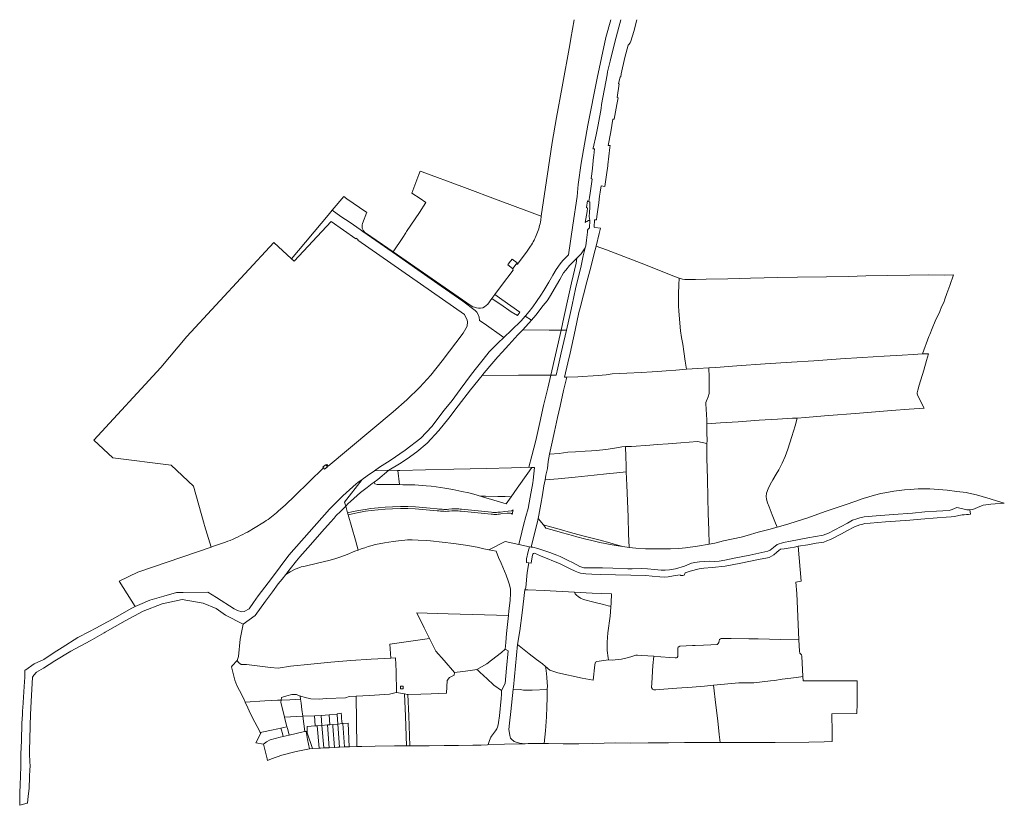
# Model space of a CAD drawing. Header units: metres. Extents: x 157747 to 159207, y 577177 to 578342.
import ezdxf
from ezdxf.lldxf.tags import DXFTag

# ---------------------------------------------------------------- set-up
doc = ezdxf.new("R2010")
doc.units = ezdxf.units.M
doc.layers.add('B-XX-KG-GRENS-G', color=150, linetype='KG-KADASTRAAL', lineweight=18)
doc.styles.get("Standard").update_dxf_attribs({"font": 'romans.shx'})
tags = doc.linetypes.add('KG-KADASTRAAL', pattern='A,5.5,-2,["K",Standard,S=1.8,R=0,X=0,Y=-0.9],-2,5.5,-2,[5,NLCS.SHX,S=0.75,R=0,X=0,Y=0],-2', length=19).pattern_tags.tags
tags[6] = DXFTag(74, 10)

msp = doc.modelspace()

# ---------------------------------------------------------------- linework, layer by layer
at = {"layer": 'B-XX-KG-GRENS-G', "flags": 128}
for points in [[(158623.633, 578341.576), (158616.65, 578315.009), (158603.551, 578254.914), (158589.901, 578185.498), (158580.104, 578128.867), (158575.43, 578097.487), (158573.877, 578079.717), (158567.455, 578037.083), (158561.158, 577993.141), (158560.254, 577992.34), (158556.931, 577989.396), (158552.813, 577984.97), (158548.869, 577979.958), (158542.928, 577971.34), (158537.984, 577963.181), (158531.804, 577952.586), (158524.309, 577940.111), (158519.873, 577933.153), (158513.789, 577924.109), (158508.054, 577916.109), (158502.526, 577909.041), (158497.298, 577902.874), (158496.905, 577902.389)], [(158569.697, 578341.576), (158564.585, 578313.517), (158562.889, 578304.251), (158551.544, 578242.286), (158543.243, 578196.772), (158536.944, 578159.602), (158529.437, 578109.538), (158524.102, 578073.421), (158520.678, 578050.424)], [(158591.455, 578072.052), (158592.13, 578078.06), (158593.18, 578084.68), (158596.277, 578105.112), (158594.577, 578106.24), (158595.51, 578113.25), (158596.86, 578121.42), (158598.4, 578137.63), (158598.646, 578140.142), (158599.65, 578150.38), (158597.3, 578150.36), (158597.91, 578151.398), (158601.883, 578171.011), (158605.092, 578185.815), (158609.543, 578209.855), (158610.134, 578215.724), (158618.242, 578259.852), (158619.069, 578264.534), (158623.07, 578280.128), (158629.93, 578308.375), (158635.898, 578330.643), (158638.842, 578341.576)], [(158602.2, 578005.87), (158606.76, 578024.81), (158608.691, 578032.833), (158599.92, 578033.6), (158599.16, 578034.02), (158599.476, 578044.779), (158602.42, 578044.93), (158602.99, 578049.96), (158605.32, 578063.83), (158605.571, 578066.085), (158606.078, 578070.645), (158607.1, 578079.85), (158607.98, 578085.96), (158609.329, 578095.214), (158614.96, 578094.287), (158617.369, 578111.777), (158619.328, 578125.173), (158619.502, 578126.361), (158620.748, 578139.552), (158622.436, 578152.016), (158622.786, 578154.934), (158620.225, 578155.268), (158620.06, 578155.29), (158623.7, 578175.62), (158625.25, 578184.69), (158626.977, 578194.297), (158628.82, 578193.96), (158630.68, 578204.8), (158632.6, 578215.79), (158634.795, 578225.916), (158633.345, 578226.474), (158636.264, 578246.315), (158635.465, 578246.775), (158637.581, 578256.699), (158638.492, 578257.096), (158639.35, 578261.49), (158644.84, 578285.54), (158649.6, 578304.05), (158650.47, 578304.94), (158652.349, 578307.474), (158653.73, 578309.872), (158657.746, 578324.18), (158662.574, 578341.576)], [(158447.532, 577928.263), (158464.162, 577916.894), (158472.385, 577911.036), (158476.212, 577908.598), (158485.464, 577903.294), (158488.962, 577907.95), (158462.32, 577926.8), (158451.917, 577934.17), (158447.532, 577928.263), (158441.434, 577920.048), (158439.119, 577917.982), (158436.599, 577916.168), (158433.961, 577914.728), (158430.771, 577913.842), (158427.775, 577913.863), (158424.603, 577914.48), (158421.719, 577915.325), (158419.326, 577916.216), (158416.841, 577917.461), (158301.252, 577997.331), (158315.471, 578018.992), (158319.866, 578025.688), (158321.067, 578027.518), (158339.934, 578056.04), (158349.553, 578070.875), (158341.155, 578076.439), (158328.752, 578084.603), (158334.658, 578100.105), (158339.313, 578112.371), (158341.18, 578117.271), (158343.97, 578116.231), (158403.141, 578094.168), (158460.709, 578072.753), (158520.678, 578050.424), (158519.898, 578044.386), (158519.448, 578041.816), (158518.928, 578039.259), (158518.34, 578036.717), (158517.683, 578034.192), (158516.959, 578031.685), (158516.167, 578029.199), (158515.308, 578026.735), (158514.382, 578024.295), (158513.392, 578021.881), (158512.336, 578019.495), (158511.217, 578017.138), (158510.034, 578014.813), (158508.789, 578012.52), (158507.482, 578010.261), (158506.115, 578008.039), (158504.688, 578005.854), (158499.583, 577998.546), (158485.585, 577979.435), (158483.606, 577979.358), (158484.892, 577981.115), (158477.34, 577986.839), (158473.137, 577981.186), (158471.048, 577978.378), (158478.255, 577972.969), (158478.149, 577972.828), (158479.066, 577970.351), (158461.836, 577947.535), (158451.917, 577934.17)], [(158301.252, 577997.331), (158260.072, 578025.787), (158259.334, 578026.341), (158258.642, 578026.952), (158258, 578027.614), (158257.411, 578028.325), (158256.88, 578029.08), (158256.409, 578029.874), (158256.002, 578030.702), (158255.661, 578031.559), (158255.388, 578032.441), (158255.185, 578033.341), (158255.053, 578034.255), (158254.992, 578035.175), (158255.004, 578036.098), (158255.088, 578037.017), (158255.244, 578037.927), (158255.47, 578038.822), (158255.765, 578039.696), (158262.049, 578056.163), (158260.724, 578057.088), (158232.64, 578076.119), (158227.746, 578079.546), (158210.693, 578059.218)], [(158585.567, 578003.252), (158582.993, 577991.769), (158579.737, 577976.823), (158571.399, 577942.582), (158566.68, 577919.23), (158564.18, 577907.57), (158557.997, 577881.621), (158550.07, 577881.614), (158554.306, 577900.293), (158560.755, 577929.522), (158565.695, 577951.396), (158572.271, 577980.687), (158573.668, 577988.394), (158579.926, 577994.428), (158583.95, 578000.31), (158585.567, 578003.252), (158586.835, 578006.572), (158587.728, 578014.766), (158589.162, 578026.945), (158589.323, 578029.634), (158590.021, 578031.248), (158592.45, 578032.97), (158592.8, 578043.88), (158592.78, 578043.99), (158590.776, 578043.759), (158588.116, 578042.59), (158586.47, 578041.294), (158585.975, 578040.844), (158588.566, 578057.344), (158589.37, 578062.46), (158587.83, 578063.24), (158589.411, 578073.359), (158591.455, 578072.052), (158592.82, 578071.18), (158592.55, 578063.23), (158592.11, 578056.05), (158591.72, 578049.8), (158592.78, 578043.99)], [(158465.166, 577870.672), (158435.848, 577891.222), (158429.365, 577895.813), (158428.641, 577900.591), (158427.348, 577904.61), (158425.183, 577908.075), (158422.764, 577910.782), (158404.39, 577924.301), (158372.321, 577946.719), (158337.706, 577970.674), (158319.173, 577983.877), (158306.111, 577992.934), (158275.529, 578014.433), (158256.331, 578027.701), (158252.262, 578030.549), (158237.308, 578041.016), (158223.74, 578050.134), (158210.693, 578059.218), (158204.668, 578052.036), (158150.291, 577987.217), (158154.253, 577983.52), (158209.01, 578042.5), (158245.54, 578017.02), (158246.16, 578017.76), (158249.3, 578015.5), (158248.84, 578014.76), (158406.94, 577904.72), (158410.66, 577896.43), (158411.49, 577893.83), (158410.87, 577887.63), (158404.8, 577876.86), (158373.94, 577836.03), (158356.84, 577815.03), (158340.45, 577797.04), (158321.36, 577778.2), (158301.33, 577760.25), (158204.75, 577679.87), (158202.74, 577682.28), (158201.668, 577681.225), (158203.602, 577678.981), (158199.327, 577675.271), (158197.636, 577677.253), (158155.53, 577635.78), (158141.55, 577622.85), (158130.79, 577613.26), (158128.238, 577610.997), (158125.638, 577608.789), (158122.992, 577606.637), (158120.553, 577604.732), (158118.079, 577602.873), (158115.569, 577601.062), (158113.026, 577599.299), (158110.449, 577597.585), (158107.84, 577595.92), (158085.22, 577582.33), (158081.834, 577580.521), (158078.425, 577578.757), (158074.992, 577577.038), (158071.537, 577575.366), (158068.06, 577573.74), (158063.834, 577571.838), (158059.58, 577570.002), (158056.104, 577568.558), (158052.61, 577567.16), (158033.203, 577560.682), (158031.07, 577559.97), (157922.631, 577522.842), (157894.894, 577509.332), (157918.785, 577471.796), (157925.691, 577475.058), (157940.189, 577481.593), (157961.203, 577487.292), (157980.026, 577492.646), (157989.761, 577492.852), (158026.411, 577493.229), (158039.06, 577485.312), (158065.324, 577468.543), (158070.279, 577465.813), (158076.53, 577464.086), (158080.089, 577464.496), (158087.575, 577468.687), (158094.046, 577478.088), (158101.037, 577487.99), (158120.941, 577513.567), (158146.638, 577547.895), (158206.769, 577616.338), (158226.721, 577635.993), (158246.465, 577653.852), (158248.726, 577655.499), (158255.215, 577660.331), (158262.46, 577665.726), (158273.602, 577673.249), (158280.949, 577678.497), (158296.828, 577688.12), (158318.945, 577703.783), (158342.062, 577721.327), (158358.438, 577738.75), (158376.893, 577762.703), (158388.551, 577777.375), (158400.384, 577793.36), (158417.176, 577816.287), (158424.747, 577825.52), (158434.806, 577838.248), (158443.455, 577849.6), (158457.042, 577862.626), (158465.166, 577870.672), (158476.536, 577881.327), (158491.105, 577895.239), (158496.905, 577902.389), (158506.138, 577896.336), (158493.176, 577881.854), (158532.65, 577881.6), (158550.07, 577881.614), (158534.865, 577814.64), (158542.643, 577814.653), (158545.12, 577825.42), (158550.1, 577848.05), (158557.997, 577881.621)], [(158150.291, 577987.217), (158124.347, 578011.42), (157995.075, 577872.176), (157956.703, 577825.92), (157857.147, 577718.629), (157885.311, 577692.493), (157971.83, 577681.39), (158005.04, 577650.51), (158020.79, 577593.81), (158021.4, 577591.77), (158031.07, 577559.97)], [(158725.259, 577958.765), (158730.362, 577957.211), (158733.807, 577956.499), (158739.441, 577956.413), (158749.186, 577956.402), (158765.046, 577956.834), (158797.164, 577957.47), (158831.192, 577958.347), (158871.498, 577959.355), (158900.612, 577959.935), (158943.549, 577960.643), (158976.174, 577961.225), (159001.964, 577961.903), (159067.074, 577962.954), (159094.451, 577963.345), (159117.945, 577963.221), (159131.787, 577963.238), (159126.359, 577947.432), (159122.078, 577935.617), (159119.176, 577927.197), (159117.407, 577922.562), (159114.33, 577915.926), (159111.46, 577909.277), (159104.806, 577894.746), (159100.082, 577883.856), (159096.66, 577875.284), (159095.2, 577871.967), (159086.17, 577846.178), (159072.313, 577845.276), (159055.654, 577844.465), (159029.341, 577842.955), (158996.744, 577840.791), (158964.413, 577838.807), (158924.959, 577836.17), (158891.929, 577834.299), (158852.89, 577831.48), (158810.654, 577828.666), (158779.406, 577826.291), (158769.134, 577825.627), (158752.875, 577824.586), (158736.027, 577823.677), (158734.237, 577835.349), (158731.933, 577850.063), (158730.377, 577860.981), (158728.477, 577870.799), (158727.262, 577880.3), (158725.623, 577897.636), (158724.689, 577910.036), (158724.123, 577916.922), (158724.177, 577935.144), (158724.44, 577948.688), (158725.259, 577958.765), (158718.457, 577960.983), (158675.434, 577978.094), (158617.21, 578000.29), (158602.2, 578005.87), (158599.373, 577995.16), (158594.197, 577974.947), (158588.166, 577953.122), (158583.338, 577933.953), (158578.321, 577914.69), (158576.559, 577907.841), (158570.793, 577881.602), (158563.548, 577847.629), (158560.276, 577832.952), (158555.352, 577811.758), (158558.62, 577811.664), (158575.058, 577812.439), (158581.289, 577812.585), (158597.859, 577813.949), (158605.111, 577814.509), (158616.915, 577815.215), (158625.841, 577816.771), (158647.418, 577817.72), (158668.724, 577818.806), (158685.349, 577819.68), (158693.189, 577820.108), (158705.667, 577821.127), (158720.361, 577822.187), (158736.027, 577823.677)], [(158483.606, 577979.358), (158478.69, 577972.643), (158478.255, 577972.969)], [(158506.138, 577896.336), (158512.411, 577903.894), (158523.499, 577918.124), (158529.359, 577924.922), (158533.066, 577930.487), (158548.342, 577956.452), (158553.747, 577966.62), (158556.977, 577970.604), (158562.49, 577977.308), (158573.668, 577988.394)], [(158273.113, 577656.316), (158278.455, 577660.176), (158294.758, 577673.885), (158310.336, 577683.24), (158322.083, 577690.921), (158336.095, 577701.273), (158351.549, 577713.887), (158368.986, 577732.906), (158383.591, 577751.183), (158397.372, 577769.524), (158415.558, 577793.304), (158432.883, 577814.477), (158433.488, 577815.217), (158444.385, 577827.929), (158456.486, 577841.872), (158462.505, 577848.671), (158472.594, 577859.754), (158485.882, 577874.409), (158493.176, 577881.854)], [(158769.134, 577825.627), (158769.426, 577812.014), (158769.782, 577800.95), (158769.703, 577793.007), (158769.465, 577787.736), (158767.989, 577782.695), (158765.817, 577776.772), (158764.898, 577774.177), (158764.697, 577772.196), (158765.957, 577748.635), (158766.36, 577742.901), (158786.684, 577744.033), (158812.898, 577745.731), (158843.69, 577747.988), (158870.757, 577749.733), (158893.18, 577751.204), (158900.233, 577751.302), (158912.351, 577752.172), (158940.625, 577754.588), (158992.615, 577758.593), (159022.017, 577760.761), (159039.898, 577762.291), (159065.996, 577764.288), (159088.555, 577765.928), (159085.975, 577770.506), (159083.318, 577775.73), (159078.691, 577785.051), (159078.111, 577787.381), (159078.041, 577788.661), (159078.982, 577792.664), (159080.985, 577800.056), (159087.72, 577822.371), (159092.15, 577836.497), (159095.009, 577846.451), (159086.17, 577846.178)], [(158432.883, 577814.477), (158486.87, 577814.56), (158534.865, 577814.64), (158530.228, 577795.465), (158524.271, 577769.764), (158518.459, 577744.806), (158512.439, 577717.808), (158506.96, 577695.112), (158502.499, 577678.299)], [(158558.62, 577811.664), (158553.797, 577792.104), (158548.628, 577768.932), (158544.608, 577752.267), (158540.126, 577731.291), (158535.679, 577711.09), (158533.153, 577697.52)], [(158870.432, 577589.406), (158867.192, 577598.125), (158863.25, 577607.954), (158858.61, 577619.732), (158856.399, 577625.718), (158854.689, 577631.127), (158854.191, 577635.057), (158854.772, 577639.749), (158857.043, 577646.323), (158860.029, 577652.674), (158863.889, 577659.798), (158868.822, 577667.845), (158872.941, 577674.626), (158877.894, 577684.239), (158882.35, 577694.27), (158886.332, 577705.13), (158892.037, 577723.993), (158896.976, 577739.743), (158900.233, 577751.302)], [(158766.36, 577742.901), (158766.085, 577729.99), (158766.496, 577717.597), (158766.171, 577713.716)], [(158769.556, 577564.386), (158769.015, 577584.89), (158768.192, 577609.677), (158767.734, 577633.457), (158767.096, 577661.173), (158766.356, 577691.907), (158766.04, 577708.62), (158766.171, 577713.716), (158752.504, 577716.265), (158727.684, 577714.497), (158708.991, 577713.221), (158692.639, 577712.052), (158681.663, 577710.981), (158654.721, 577709.301), (158645.552, 577708.974)], [(158646.841, 577671.464), (158646.626, 577680.808), (158646.077, 577693.768), (158645.552, 577708.974), (158640.214, 577708.497), (158635.089, 577707.533), (158626.226, 577706.011), (158616.679, 577704.65), (158602.439, 577703.028), (158594.962, 577702.749), (158586.004, 577702.094), (158571.511, 577701.339), (158560.136, 577700.497), (158547.017, 577698.945), (158533.153, 577697.52), (158531.031, 577687.073), (158529.988, 577676.394), (158527.731, 577666.356), (158526.54, 577659.549), (158545.982, 577661.375), (158570.997, 577663.764), (158598.913, 577666.711), (158617.483, 577668.601), (158632.723, 577670.066), (158646.841, 577671.464), (158647.571, 577651.896), (158648.351, 577628.644), (158649.359, 577604.114), (158650.031, 577579.847), (158651.058, 577559.557), (158641.861, 577560.812), (158632.226, 577563.515), (158622.307, 577566.148), (158608.126, 577570.064), (158586.35, 577575.833), (158567.548, 577580.725), (158547.15, 577586.376), (158531.06, 577590.89), (158523.952, 577592.959), (158516.203, 577602.513), (158517.317, 577607.405), (158520.078, 577623.731), (158522.518, 577637.695), (158524.685, 577650.958), (158526.54, 577659.549)], [(158201.668, 577681.225), (158201.007, 577681.992), (158196.732, 577678.314), (158197.636, 577677.253)], [(158234.37, 577608.05), (158245.09, 577570.427), (158249.288, 577555.695), (158253.605, 577557.446), (158259.118, 577559.037), (158263.867, 577560.769), (158269.912, 577562.392), (158274.239, 577563.726), (158280.129, 577564.876), (158288.078, 577566.329), (158301.216, 577568.168), (158312.931, 577569.631), (158318.211, 577570.424), (158322.238, 577570.641), (158329.461, 577570.68), (158338.28, 577570.413), (158350.597, 577569.631), (158356.355, 577569.237), (158373.958, 577567.284), (158391.088, 577565.305), (158408.561, 577562.979), (158417.054, 577561.478), (158425.687, 577559.779), (158435.703, 577557.546), (158443.067, 577555.996), (158466.997, 577568.173), (158487.607, 577563.761), (158491.823, 577582.263), (158494.143, 577592.333), (158497.819, 577605.229), (158501.136, 577616.978), (158504.14, 577633.91), (158508.263, 577655.417), (158508.67, 577659.221), (158510.472, 577677.839), (158506.654, 577678.059), (158500.567, 577669.397), (158485.155, 577647.556), (158475.926, 577634.517)], [(158308.235, 577673.63), (158294.758, 577673.885), (158273.602, 577673.249)], [(158506.654, 577678.059), (158502.499, 577678.299), (158476.723, 577677.413), (158439.334, 577676.661), (158390.883, 577675.33), (158349.205, 577674.374), (158311.166, 577673.575), (158308.235, 577673.63), (158310.347, 577652.568)], [(158249.288, 577555.695), (158244.475, 577553.742), (158232.78, 577549.083), (158223.471, 577545.399), (158216.142, 577542.992), (158207.877, 577540.505), (158189.139, 577535.978), (158170.477, 577531.576), (158164.795, 577530.565), (158158.592, 577528.409), (158155.734, 577527.218), (158154.788, 577526.938), (158148.284, 577523.286), (158141.802, 577519.316), (158148.436, 577527.845), (158157.867, 577539.655), (158162.913, 577545.458), (158178.561, 577563.25), (158195.393, 577582.411), (158208.25, 577597.055), (158213.443, 577602.984), (158216.609, 577606.598), (158216.802, 577606.797), (158222.786, 577612.962), (158230.709, 577620.901), (158229.068, 577626.661), (158255.215, 577660.331)], [(158233.574, 577610.843), (158234.37, 577608.05), (158240.629, 577609.462), (158250.197, 577611.355), (158260.083, 577613.034), (158268.551, 577614.224), (158278.981, 577615.421), (158289.469, 577616.271), (158300.316, 577616.855), (158311.769, 577617.127), (158322.756, 577617.021), (158333.806, 577616.541), (158344.685, 577615.816), (158355.54, 577614.911), (158366.148, 577613.85), (158368.714, 577613.526), (158371.288, 577613.278), (158373.868, 577613.106), (158376.453, 577613.011), (158379.039, 577612.992), (158381.624, 577613.049), (158384.207, 577613.183), (158388.131, 577613.595), (158390.472, 577613.721), (158392.816, 577613.769), (158395.161, 577613.739), (158397.503, 577613.631), (158399.84, 577613.445), (158402.17, 577613.181), (158446.525, 577608.78), (158448.54, 577608.607), (158450.559, 577608.505), (158452.581, 577608.475), (158454.603, 577608.517), (158456.622, 577608.631), (158458.635, 577608.817), (158460.641, 577609.074), (158470.239, 577610.204), (158471.172, 577610.327), (158472.111, 577610.389), (158473.052, 577610.389), (158473.99, 577610.327), (158474.923, 577610.203), (158475.846, 577610.017), (158476.754, 577609.772), (158477.083, 577609.438), (158477.733, 577608.127), (158478.691, 577613.14), (158479.041, 577615.431), (158478.833, 577615.055), (158478.564, 577614.72), (158478.242, 577614.436), (158477.876, 577614.211), (158477.477, 577614.052), (158477.057, 577613.963), (158476.628, 577613.947), (158466.528, 577612.702), (158460.302, 577611.954), (158458.385, 577611.707), (158456.461, 577611.528), (158454.531, 577611.418), (158452.599, 577611.376), (158450.667, 577611.404), (158448.737, 577611.501), (158446.811, 577611.666), (158402.456, 577616.067), (158400.39, 577616.314), (158398.319, 577616.498), (158396.242, 577616.621), (158394.163, 577616.681), (158392.083, 577616.68), (158390.003, 577616.616), (158387.927, 577616.49), (158383.904, 577616.067), (158381.406, 577615.946), (158378.905, 577615.898), (158376.404, 577615.921), (158373.904, 577616.017), (158371.409, 577616.185), (158368.919, 577616.425), (158366.437, 577616.736), (158355.829, 577617.797), (158344.878, 577618.71), (158333.995, 577619.435), (158322.821, 577619.921), (158311.758, 577620.027), (158300.191, 577619.753), (158289.264, 577619.164), (158278.713, 577618.309), (158268.167, 577617.099), (158259.643, 577615.901), (158249.667, 577614.207), (158240.026, 577612.299), (158233.574, 577610.843), (158230.709, 577620.901), (158234.549, 577624.749), (158237.64, 577627.691), (158252.547, 577640.974), (158262.55, 577648.468), (158269.956, 577654.035), (158273.113, 577656.316), (158273.753, 577653.674), (158277.269, 577652.556), (158297.746, 577652.685), (158310.347, 577652.568), (158315.674, 577652.518), (158333.477, 577652.437), (158350.177, 577651.022), (158357.559, 577650.291), (158364.735, 577649.441), (158377.564, 577647.38), (158389.785, 577645.161), (158402.954, 577642.511), (158413.13, 577640.27), (158424.37, 577637.502), (158428.786, 577636.166), (158430.762, 577635.549), (158438.205, 577635.498), (158456.448, 577635.053), (158467.315, 577634.869), (158475.926, 577634.517), (158468.653, 577624.241), (158450.492, 577629.639), (158435.002, 577634.225), (158430.762, 577635.549)], [(158901.773, 577561.14), (158915.839, 577563.554), (158928.442, 577565.636), (158939.656, 577567.47), (158944.056, 577569.133), (158949.668, 577571.15), (158954.743, 577573.963), (158960.936, 577577.003), (158966.012, 577579.817), (158973.953, 577584.248), (158985.271, 577590.086), (158993.061, 577593.203), (158995.837, 577593.697), (159000.259, 577594.932), (159008.54, 577595.432), (159031.32, 577597.209), (159045.93, 577598.505), (159067.275, 577600.051), (159083.511, 577601.519), (159107.732, 577603.212), (159121.145, 577604.201), (159128.25, 577604.965), (159133.148, 577605.37), (159144.843, 577607.736), (159147.878, 577607.886), (159151.085, 577608.088), (159154.391, 577608.1), (159156.991, 577608.702), (159156.788, 577612.067), (159155.953, 577615.421), (159160.566, 577615.759), (159167.7, 577618.451), (159175.957, 577622.051), (159187.413, 577623.653), (159193.794, 577624.276), (159207.275, 577624.982), (159197.425, 577628.17), (159186.496, 577631.592), (159174.459, 577634.993), (159165.875, 577637.367), (159154.771, 577639.9), (159150.5, 577640.818), (159137.103, 577642.392), (159122.374, 577644.225), (159109.474, 577645.539), (159097.023, 577646.449), (159087.356, 577646.542), (159079.575, 577646.462), (159067.615, 577645.594), (159059.244, 577644.809), (159043.618, 577642.782), (159030.279, 577640.355), (159024.269, 577639.407), (159014.616, 577636.873), (159006.543, 577634.526), (158998.207, 577631.843), (158985.596, 577627.563), (158972.865, 577622.901), (158943.349, 577613.012), (158930.865, 577608.797), (158916.056, 577603.528), (158900.059, 577598.474), (158886.344, 577594.016), (158870.432, 577589.406), (158858.172, 577585.907), (158842.139, 577581.912), (158826.105, 577577.078), (158817.158, 577574.953), (158791.158, 577569.258), (158778.181, 577565.983), (158769.556, 577564.386), (158752.128, 577561.457), (158734.419, 577559.139), (158724.805, 577558.061), (158712.445, 577557.424), (158699.585, 577557.361), (158688.894, 577557.198), (158675.283, 577557.581), (158660.859, 577558.218), (158651.058, 577559.557)], [(159155.953, 577615.421), (159151.719, 577615.122), (159143.853, 577617.113), (159136.639, 577618.847), (159130.117, 577615.596), (159125.359, 577614.464), (159106.964, 577613.464), (159089.286, 577612.08), (159071.011, 577610.464), (159042.733, 577608.364), (159017.219, 577606.394), (159005.214, 577605.383), (158999.374, 577604.644), (158993.035, 577603.483), (158988.442, 577602.039), (158982.108, 577599.725), (158974.528, 577595.442), (158946.445, 577580.597), (158938.777, 577577.704), (158916.182, 577573.509), (158890.243, 577568.842), (158879.729, 577566.737), (158870.366, 577563.955), (158864.83, 577559.504), (158860.326, 577555.672), (158856.595, 577553.801), (158829.944, 577548.203), (158806.947, 577543.56), (158792.663, 577540.798), (158784.304, 577539.38), (158776.913, 577538.707), (158770.227, 577539.28), (158755.423, 577538.202), (158748.461, 577537.395), (158743.393, 577535.942), (158732.961, 577531.923), (158719.777, 577527.822), (158710.771, 577526.344), (158704.421, 577525.817), (158698.427, 577525.754), (158688.455, 577526.884), (158678.458, 577527.76), (158670.035, 577528.144), (158655.298, 577527.779), (158649.301, 577527.874), (158626.806, 577528.681), (158611.47, 577529.08), (158599.096, 577529.233), (158587.167, 577529.299), (158584.064, 577529.431), (158580.983, 577530.135), (158577.684, 577531.482), (158567.926, 577536.633), (158559.787, 577540.597), (158552.602, 577544.261), (158548.917, 577546.044), (158543.75, 577548.291), (158539.724, 577549.656), (158533.561, 577551.899), (158515.691, 577557.757), (158508.189, 577559.739), (158505.96, 577560.14), (158510.36, 577578.08), (158514.64, 577595.35), (158516.203, 577602.513)], [(158641.861, 577560.812), (158634.727, 577561.63), (158625.792, 577563.223), (158607.691, 577567.003), (158595.653, 577569.566), (158585.052, 577572.362), (158573.262, 577575.214), (158567.219, 577577.002), (158552.292, 577581.046), (158537.073, 577585.497), (158527.357, 577588.276), (158523.952, 577592.959)], [(158443.067, 577555.996), (158448.609, 577554.83), (158453.736, 577553.888), (158457.494, 577544.705), (158461.144, 577536.108), (158468.484, 577518.202), (158471.618, 577510.084), (158473.449, 577504.218), (158474.863, 577497.653), (158475.117, 577491.51), (158474.363, 577481.083), (158472.8, 577465.441), (158472.082, 577458.836), (158382.888, 577461.154), (158335.967, 577462.455), (158346.963, 577440.409), (158354.918, 577424.607), (158360.249, 577413.574), (158364.331, 577405.776), (158376.703, 577391.711), (158392.076, 577374.201)], [(158487.607, 577563.761), (158503.067, 577560.452), (158501.114, 577553.725), (158498.588, 577542.828), (158498.876, 577537.392), (158502.274, 577536.774)], [(158503.067, 577560.452), (158505.96, 577560.14)], [(158141.802, 577519.316), (158136.494, 577512.491), (158130.713, 577505.486), (158122.205, 577493.897), (158111.827, 577479.713), (158096.583, 577458.785), (158078.879, 577445.83), (158074.021, 577423.591), (158071.57, 577398.008), (158069.922, 577391.722)], [(158496.518, 577496.779), (158492.302, 577462.774), (158488.826, 577435.979), (158485.67, 577415.62)], [(158569.751, 577493.428), (158571.167, 577490.808), (158573.197, 577488.757), (158575.639, 577486.682), (158578.841, 577484.526), (158583.166, 577482.439), (158598.677, 577478.421), (158612.942, 577475.108), (158620.096, 577473.182), (158622.53, 577472.42), (158623.314, 577471.912), (158623.778, 577471.025)], [(157918.785, 577471.796), (157912.839, 577468.988), (157886.108, 577453.696), (157877.403, 577449.148), (157860.192, 577439.622), (157850.723, 577434.825), (157833.41, 577426.026), (157810.392, 577411.068), (157798.68, 577403.645), (157783.072, 577393.393), (157768.807, 577386.906), (157756.338, 577378.292), (157755.158, 577377.556), (157755.114, 577374.737), (157754.997, 577367.35), (157754.059, 577353.519), (157752.088, 577322.013), (157751.753, 577317.755), (157751.692, 577316.98), (157751.312, 577312.142), (157750.759, 577299.027), (157749.811, 577272.692), (157749.115, 577253.433), (157749.026, 577242.43), (157748.872, 577234.797), (157747.9, 577207.074), (157747.46, 577196.693), (157747.364, 577177.363), (157758.378, 577180.641), (157758.862, 577180.785), (157759.847, 577190.278), (157761.389, 577202.717), (157762.101, 577219.125), (157762.608, 577231.034), (157762.747, 577234.285), (157761.777, 577252.024), (157761.97, 577260.222), (157762.302, 577274.342), (157762.908, 577295.523), (157763.342, 577311.987), (157764.292, 577331.367), (157766.379, 577367.043), (157768.149, 577370.205), (157772.329, 577374.411), (157782.845, 577380.635), (157799.365, 577391.289), (157823.233, 577405.831), (157851.713, 577420.861), (157872.689, 577433.063), (157874.17, 577433.925), (157903.807, 577450.916), (157930.319, 577464.918), (157958.807, 577475.93), (157988.053, 577482.195), (158019.523, 577476.974), (158038.577, 577468.785), (158052.655, 577458.936), (158078.879, 577445.83)], [(158467.082, 577408.933), (158468.137, 577418.593), (158469.186, 577432.119), (158472.082, 577458.836)], [(158297.857, 577395.495), (158296.17, 577416.18), (158354.918, 577424.607)], [(158776.097, 577355.42), (158813.863, 577358.69), (158822.071, 577358.793), (158830.895, 577359.018), (158836.069, 577358.97), (158860.416, 577361.568), (158866.603, 577362.408), (158878.053, 577364.326), (158898.936, 577366.907), (158908.747, 577368.047), (158906.913, 577398.418), (158906.805, 577400.202), (158904.204, 577402.915), (158903.363, 577405.72), (158902.375, 577422.611)], [(158306.039, 577344.527), (158305.403, 577376.204), (158304.446, 577395.866), (158297.857, 577395.495), (158268.512, 577393.842), (158238.597, 577391.809), (158208.704, 577389.277), (158178.824, 577386.446), (158148.945, 577383.614), (158130.68, 577380.5), (158119.03, 577381.582), (158083.83, 577385.915), (158075.817, 577386.158), (158071.569, 577389.065), (158069.922, 577391.722), (158062.273, 577383.829), (158061.204, 577382.699), (158066.41, 577362.556), (158069.407, 577355.066), (158073.488, 577347.428), (158079.103, 577336.054), (158081.757, 577330.416), (158111.051, 577332.15), (158129.613, 577332.932), (158134.933, 577333.21), (158135.66, 577337.357), (158143.558, 577339.792), (158150.978, 577341.707), (158157.788, 577341.496), (158163.104, 577339.317), (158164.2, 577338.868), (158170.583, 577336.938), (158177.036, 577335.603), (158179.017, 577335.193), (158191.38, 577334.72), (158202.127, 577335.553), (158230.38, 577336.772), (158236.021, 577338.614), (158246.208, 577339.046)], [(158425.213, 577378.657), (158427.252, 577376.897), (158429.759, 577374.871), (158440.728, 577364.565), (158449.733, 577355.936), (158450.509, 577355.634), (158461.594, 577347.316), (158466.977, 577357.778), (158469.062, 577380.614), (158471.86, 577406.487), (158467.082, 577408.933), (158461.632, 577403.803), (158446.745, 577392.221), (158439.777, 577386.811), (158425.213, 577378.657), (158415.786, 577377.283), (158404.344, 577375.695), (158392.076, 577374.201), (158391.682, 577370.365), (158384.703, 577366.989), (158381.348, 577362.479), (158380.166, 577343.441), (158357.566, 577342.574), (158341.918, 577341.919), (158322.91, 577341.638), (158324.159, 577309.87), (158325.721, 577265.442), (158320.839, 577265.405), (158319.169, 577309.518), (158317.877, 577342.39), (158306.039, 577344.527), (158305.778, 577344.574), (158295.887, 577341.954), (158265.971, 577339.885), (158246.208, 577339.046), (158247.35, 577264.478), (158236.446, 577264.218), (158236.034, 577264.198), (158229.004, 577263.863), (158221.354, 577263.499), (158218.905, 577263.383), (158213.934, 577263.133), (158206.305, 577262.749), (158198.291, 577262.347), (158195.228, 577295.761), (158195.421, 577295.777), (158194.31, 577310.681), (158184.347, 577310.19), (158167.288, 577309.35), (158165.831, 577319.173), (158164.51, 577328.937), (158163.708, 577334.858), (158147.88, 577333.886), (158134.933, 577333.21), (158134.372, 577330.001), (158139.905, 577308.001), (158143.511, 577293.662), (158134.668, 577291.542), (158130.198, 577290.469), (158120.918, 577288.68), (158109.069, 577285.999), (158104.151, 577285.132), (158104.719, 577284.018), (158097.383, 577269.713), (158108.749, 577268.081), (158114.168, 577246.212), (158114.769, 577243.785), (158120.71, 577246.028), (158136.267, 577251.43), (158157.344, 577257.186), (158176.974, 577261.223), (158181.318, 577261.542), (158173.819, 577284.909), (158173.161, 577286.959), (158171.882, 577286.742), (158174.216, 577275.05), (158176.974, 577261.223)], [(158525.123, 577269.161), (158531.269, 577269.03), (158553.398, 577268.557), (158576.36, 577268.534), (158597.235, 577269.045), (158614.186, 577269.555), (158631.365, 577269.786), (158652.288, 577269.603), (158679.266, 577269.71), (158709.468, 577269.929), (158733.227, 577270.289), (158746.798, 577270.526), (158774.948, 577270.535), (158785.942, 577270.315), (158784.73, 577282.329), (158782.362, 577302.358), (158779.714, 577325.671), (158776.097, 577355.42), (158762.564, 577354.049), (158744.666, 577352.629), (158721.745, 577350.739), (158702.69, 577349.472), (158690.828, 577348.417), (158687.675, 577348.722), (158685.728, 577349.699), (158684.246, 577351.997), (158684.447, 577358.485), (158686.289, 577384.586), (158687.499, 577398.306)], [(158620.335, 577392.709), (158602.958, 577390.446), (158601.285, 577389.291), (158600.676, 577388.015), (158600.297, 577385.304), (158597.617, 577362.685), (158581.46, 577365.74), (158545.5, 577373.47), (158533.62, 577377.76), (158526.78, 577383.27)], [(158785.942, 577270.315), (158806.064, 577270.304), (158826.31, 577270.517), (158846.636, 577270.652), (158867.504, 577270.512), (158917.483, 577271.112), (158940.08, 577271.636), (158952.227, 577271.764), (158951.998, 577281.06), (158951.965, 577290.819), (158951.778, 577307.439), (158951.637, 577312.672), (158988.798, 577313.511), (158988.964, 577328.081), (158989.032, 577349.024), (158989.235, 577357.232), (158989.28, 577359.069), (158989.346, 577361.759), (158971.47, 577361.806), (158951.46, 577361.858), (158931.489, 577361.91), (158909.023, 577361.968), (158909.165, 577362.042), (158908.747, 577368.047)], [(158163.708, 577334.858), (158163.104, 577339.317)], [(158322.91, 577341.638), (158322.107, 577341.627), (158317.877, 577342.39)], [(158325.721, 577265.442), (158354.557, 577265.621), (158376.825, 577265.885), (158397.845, 577266.045), (158419.162, 577266.339), (158431.774, 577266.593), (158440.986, 577266.885), (158442.145, 577267.246), (158443.986, 577273.429), (158444.946, 577276.052), (158446.007, 577278.29), (158446.969, 577280.012), (158452.663, 577287.823), (158454.668, 577290.692), (158455.825, 577293.235), (158456.664, 577296.405), (158457.549, 577300.044), (158458.665, 577309.741), (158461.216, 577335.687), (158461.551, 577341.619), (158461.594, 577347.316)], [(158479.094, 577349.386), (158475.499, 577316.132), (158473.47, 577298.862), (158472.655, 577289.76), (158473.378, 577284.323), (158473.976, 577280.886), (158475.122, 577276.819), (158476.404, 577275.129), (158480.541, 577272.126), (158488.574, 577269.307), (158496.81, 577268.625), (158501.445, 577268.776), (158525.123, 577269.161), (158526.776, 577287.843), (158528.459, 577308.503), (158528.832, 577323.186), (158529.286, 577336.431), (158529.529, 577346.821), (158529.606, 577348.779)], [(158081.757, 577330.416), (158085.825, 577321.776), (158087.774, 577317.572), (158092.672, 577307.011), (158099.56, 577294.167), (158101.245, 577290.852), (158104.151, 577285.132)], [(158171.882, 577286.742), (158170.35, 577286.481), (158167.288, 577309.35), (158139.905, 577308.001)], [(158185.42, 577294.923), (158184.347, 577310.19)], [(158194.31, 577310.681), (158206.262, 577311.27), (158218.154, 577311.856), (158218.074, 577313.011), (158224.072, 577313.695), (158224.47, 577310.124), (158224.742, 577305.965), (158225.133, 577302.117), (158225.495, 577298.344), (158219.123, 577297.8), (158219.043, 577297.793), (158221.354, 577263.499)], [(158206.262, 577311.27), (158207.35, 577296.796), (158203.72, 577296.486), (158206.305, 577262.749)], [(158219.123, 577297.8), (158218.154, 577311.856)], [(158134.668, 577291.542), (158135.445, 577288.911), (158136.917, 577283.914), (158138.231, 577279.451), (158146.855, 577281.321), (158144.35, 577291.732), (158143.511, 577293.662)], [(158181.318, 577261.542), (158191.247, 577262.001), (158188.626, 577295.197), (158185.42, 577294.923), (158173.762, 577293.928), (158173.819, 577284.909)], [(158195.228, 577295.761), (158188.626, 577295.197)], [(158195.421, 577295.777), (158203.72, 577296.486)], [(158207.35, 577296.796), (158211.421, 577297.143)], [(158219.043, 577297.793), (158211.421, 577297.143), (158211.559, 577294.695), (158213.934, 577263.133)], [(158225.495, 577298.344), (158226.588, 577298.437), (158234.505, 577299.113), (158236.034, 577264.198)], [(158226.588, 577298.437), (158229.004, 577263.863)], [(158138.231, 577279.451), (158133.463, 577278.418), (158118.572, 577274.176), (158113.336, 577271.346), (158108.749, 577268.081)], [(158170.35, 577286.481), (158167.626, 577286.018), (158146.855, 577281.321)], [(158247.35, 577264.478), (158254.445, 577264.648), (158274.282, 577264.97), (158303.202, 577265.273), (158320.839, 577265.405)], [(158440.986, 577266.885), (158466.228, 577267.765), (158488.322, 577268.349), (158496.81, 577268.625)], [(158191.247, 577262.001), (158193.178, 577262.09), (158198.291, 577262.347)]]:
    msp.add_lwpolyline(points, dxfattribs=at)
for points in [[(158802.168, 577424.354), (158828.493, 577424.235), (158842.278, 577423.903), (158876.021, 577423.034), (158902.375, 577422.611), (158899.497, 577491.322), (158898.261, 577507.87), (158906.1, 577509.4), (158901.773, 577561.14), (158896.426, 577560.146), (158889.723, 577558.995), (158880.762, 577557.661), (158875.518, 577557.153), (158872.806, 577554.857), (158869.863, 577552.32), (158865.69, 577548.543), (158862.23, 577546.533), (158858.484, 577544.614), (158855.944, 577544.204), (158842.923, 577541.625), (158816.583, 577536.35), (158793.144, 577531.634), (158774.228, 577529.642), (158761.954, 577528.611), (158754.754, 577527.877), (158741.419, 577524.296), (158734.094, 577521.663), (158732.808, 577518.396), (158730.492, 577517.864), (158727.07, 577518.149), (158726.506, 577518.692), (158716.867, 577517.202), (158708.887, 577515.823), (158703.089, 577515.385), (158696.582, 577515.692), (158685.09, 577516.984), (158675.912, 577517.971), (158608.638, 577519.38), (158595.656, 577519.932), (158586.902, 577520.263), (158578.907, 577521.508), (158575.998, 577522.261), (158570.901, 577524.224), (158563.588, 577527.981), (158548.918, 577535.352), (158519.822, 577547.029), (158510.516, 577550.782), (158509.397, 577550.555), (158508.355, 577549.572), (158507.713, 577548.357), (158505.668, 577536.157), (158502.274, 577536.774), (158500.01, 577522.123), (158498.02, 577500.14), (158496.518, 577496.779), (158500.56, 577496.57), (158524.93, 577495.5), (158569.751, 577493.428), (158596.1, 577491.97), (158624.74, 577490.8), (158624.31, 577477.43), (158623.778, 577471.025), (158622.67, 577457.69), (158619.62, 577432.79), (158618.28, 577418.97), (158618.52, 577406.63), (158619.73, 577396.01), (158620.335, 577392.709), (158626.07, 577392.62), (158639.52, 577393.94), (158649.82, 577396.318), (158654.856, 577397.834), (158660.915, 577399.606), (158663.407, 577400.031), (158669.821, 577399.595), (158687.499, 577398.306), (158697.89, 577397.516), (158711.263, 577396.369), (158719.355, 577395.932), (158721.017, 577395.882), (158722.351, 577396.461), (158723.164, 577397.883), (158723.291, 577405.811), (158723.215, 577410.079), (158723.915, 577411.642), (158725.977, 577413.04), (158744.723, 577413.985), (158748.963, 577413.968), (158761.197, 577414.54), (158772.04, 577415.023), (158781.661, 577415.785), (158783.127, 577416.95), (158783.749, 577418.432), (158784.396, 577421.165), (158785.057, 577423.107), (158786.255, 577424.252), (158787.512, 577424.749), (158789.158, 577424.653)], [(158528.099, 577377.195), (158528.984, 577367.484), (158529.564, 577358.969), (158529.822, 577354.276), (158529.606, 577348.779), (158507.22, 577347.884), (158494.353, 577348.138), (158489.363, 577348.861), (158479.094, 577349.386), (158479.32, 577352.6), (158485.67, 577415.62), (158503.01, 577401.82), (158513.82, 577393.56), (158522.51, 577386.76), (158526.78, 577383.27)], [(158311.917, 577349.977), (158315.913, 577350.133), (158315.757, 577354.1), (158311.761, 577353.952)]]:
    msp.add_lwpolyline(points, close=True, dxfattribs=at)

doc.saveas('drawing.dxf')
